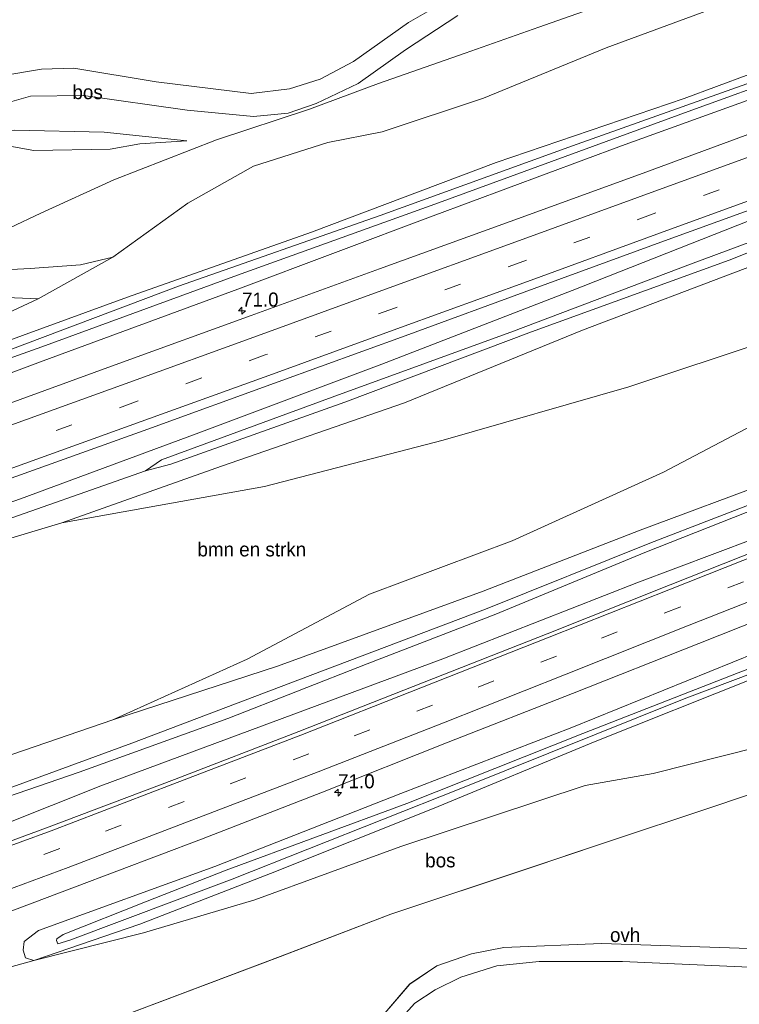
# Model space of a CAD drawing. Header units: millimetres. Extents: x 180000 to 190000, y 466229 to 468626.
# Tile 85 of 202: x 183122 to 183250, y 468240 to 468415. Entities that reach past the tile are written whole.
import ezdxf
from ezdxf.enums import TextEntityAlignment as Align

# ---------------------------------------------------------------- set-up
doc = ezdxf.new("R2010")
doc.units = ezdxf.units.MM
doc.linetypes.add('39strp', pattern=[12, 3, -9])
for name, color, linetype, lineweight in [('af-bs-rasterhekwerk', 8, 'hekwerk', 18), ('as-bs-kilometr', 13, 'Continuous', 18), ('bp-b5-bomenstruiken', 93, 'Continuous', 18), ('bp-b5-bos', 93, 'Continuous', 18), ('bp-b5-grasland', 93, 'Continuous', 18), ('gw-bs-insteekwatergang', 93, 'Continuous', 18), ('gw-bs-kruinlijn', 93, 'Continuous', 18), ('gw-bs-teenlijn', 93, 'Continuous', 18), ('mk-bs-39streep 0.15', 8, '39strp', 18), ('mk-bs-streep 0.15', 8, 'Continuous', 18), ('og-b5-water', 153, 'Continuous', 18), ('vh-b5-verh_soort', 8, 'Continuous', 18), ('wh-bs-greppel', 133, 'greppel', 18)]:
    doc.layers.add(name, color=color, linetype=linetype, lineweight=lineweight)
doc.styles.add('rtw_iso', font='iso-rtw.shx')
doc.linetypes.add('greppel', pattern='A,25.5,-0.01,[14,RTW.shx,S=1,R=0,X=0,Y=0],1,[14,RTW.shx,S=1,R=0,X=0,Y=0],1,[14,RTW.shx,S=1,R=0,X=0,Y=0],1,[14,RTW.shx,S=1,R=0,X=0,Y=0],1,[14,RTW.shx,S=1,R=0,X=0,Y=0],0.5,-0.01', length=30.02)
doc.linetypes.add('hekwerk', pattern='A,7,-1.5,[1,RTW.shx,S=0.75,R=0,X=0,Y=0],-1.5', length=10)

# ---------------------------------------------------------------- blocks, each defined once
blk = doc.blocks.new('dtbattr-r')
at = {"style": 'rtw_iso'}
blk.add_attdef('TAG', text='', height=2.5, dxfattribs=at).set_placement((0, 0), align=Align.MIDDLE_CENTER)
blk = doc.blocks.new('d33az_ACAD_1_FMEBLOCK147')
at = {"layer": 'bp-b5-bos'}
for points in [[(-52.25, -20.95, 39.55), (-89.01, -19.68, 38.98), (-106.36, -20.43, 38.93), (-112.15, -21.54, 38.94), (-118.28, -23.67, 38.93), (-123.13, -26.91, 39.03), (-127.56, -32.09, 38.99)], [(-176.65, -33.51, 38.42), (-146.14, -22.02, 39.24), (-126.48, -14.47, 39.14), (-101.9, -6.29, 39.03), (-89.01, -1.98, 39.2), (-68.67, 4.77, 40.5), (-52.36, 10.25, 40.85)]]:
    blk.add_polyline3d(points, dxfattribs=at)
blk = doc.blocks.new('hecto')
for p, q in [((0, 0.625), (-0.625, 0)), ((0, -0.625), (0, 0.625)), ((-0.625, 0), (0.625, 0)), ((0.625, 0), (0, -0.625))]:
    blk.add_line(p, q)
blk = doc.blocks.new('dtbattr')
at = {"style": 'rtw_iso'}
blk.add_attdef('TAG', (0.59, 0.87), '', height=2.5, dxfattribs=at)

msp = doc.modelspace()

# ---------------------------------------------------------------- linework, layer by layer
at = {"layer": 'af-bs-rasterhekwerk'}
for points in [[(183227.14, 468417.81, 41.7), (183214.8, 468413.46, 41.83), (183201.65, 468408.86, 41.57), (183186.24, 468403.45, 41.2), (183173.97, 468398.85, 41.34), (183157.42, 468393.42, 41.58), (183139.18, 468386.34, 41.81), (183126.21, 468380.36, 41.88), (183115.13, 468375.17, 41.58)], [(183120.95, 468230.17, 38.57), (183122.66, 468230.82, 38.58), (183138.29, 468236.75, 38.42), (183168.79, 468248.24, 39.24), (183188.46, 468255.79, 39.14), (183213.03, 468263.97, 39.03), (183225.93, 468268.28, 39.2), (183246.26, 468275.03, 40.5), (183262.58, 468280.51, 40.85), (183277.39, 468285.47, 41.71), (183288.97, 468289.5, 41.68)]]:
    msp.add_polyline3d(points, dxfattribs=at)
at = {"layer": 'bp-b5-bomenstruiken'}
msp.add_polyline3d([(183139.01, 468290.3, 38.9), (183107.32, 468279.49, 38.74), (183097.35, 468315.58, 38.63), (183129.93, 468325.33, 39.11), (183165.97, 468331.79, 39.98), (183197.75, 468340.05, 41.14), (183230.81, 468349.53, 42.57), (183255.58, 468357.75, 42.2), (183253.73, 468343.19, 42.02), (183236.98, 468334.33, 41.38), (183210.05, 468322.15, 40.7), (183184.68, 468312.67, 40.25), (183162.91, 468301.08, 39.27)], close=True, dxfattribs=at)
at = {"layer": 'bp-b5-bos'}
for points in [[(183197, 468417.37, 41.72), (183191.59, 468414.3, 41.56), (183181.81, 468407.36, 41.31), (183175.9, 468404.24, 41.22), (183170.43, 468402.48, 41.14), (183163.59, 468401.69, 40.95), (183146.72, 468403.73, 40.96), (183132.06, 468406.19, 40.9), (183126.33, 468405.99, 40.89), (183118.82, 468404.76, 40.72), (183110.29, 468402.09, 40.5), (183097.74, 468396.45, 40.2), (183085.58, 468389.77, 40.11), (183078, 468385.64, 39.92), (183070.46, 468412.94, 41.47), (183078.05, 468415.74, 40.95), (183083.12, 468415.92, 40.91), (183092.93, 468415.65, 40.94), (183109.85, 468415.64, 41.19), (183129.33, 468416.9, 41.22), (183154.03, 468417.59, 41.57), (183173.19, 468419, 41.69), (183190.86, 468421.27, 41.73), (183205.56, 468422.11, 42.03)], [(183152.14, 468393.25, 41.38), (183143.8, 468392.69, 41.33), (183138.53, 468391.75, 41.56), (183124.94, 468391.51, 41.65), (183116.7, 468393.04, 41.62), (183108.64, 468391.22, 41.58), (183091.53, 468381.01, 41.57), (183090, 468378.56, 41.51), (183090.23, 468376.06, 41.53), (183091.38, 468373.96, 41.52), (183098.88, 468371.66, 41.48), (183104.58, 468370.26, 41.38), (183098.05, 468367.16, 40.2), (183091.47, 468366.43, 39.89), (183088.49, 468366.49, 39.94), (183085.27, 468368.39, 39.96), (183081.88, 468371.6, 39.89), (183080.18, 468377.74, 39.99), (183087.5, 468383.39, 40.09), (183108.62, 468394.67, 40.35), (183110.23, 468395.01, 40.35), (183121.49, 468395.16, 40.61), (183137.46, 468394.77, 40.87)], [(183138.98, 468372.59, 41.23), (183125.72, 468365.15, 39.74), (183117.23, 468365.54, 39.97), (183107.24, 468364.3, 40.02), (183102.04, 468366.32, 40.12), (183098.05, 468367.16, 40.2), (183104.58, 468370.26, 41.38), (183107.33, 468369.68, 41.35), (183124.31, 468370.54, 41.2), (183133.25, 468371.21, 41.11)], [(183102.04, 468366.32, 40.12), (183107.24, 468364.3, 40.02), (183117.23, 468365.54, 39.97), (183125.72, 468365.15, 39.74), (183109.55, 468357.65, 39.57), (183087.8, 468350.17, 39.28), (183084.81, 468360.98, 40), (183089.14, 468362.99, 39.81), (183098.05, 468367.16, 40.2)]]:
    msp.add_polyline3d(points, close=True, dxfattribs=at)
for points in [[(183247.19, 468417.29, 41.87), (183226.78, 468409.76, 41.7), (183204.96, 468400.86, 41.51), (183186.9, 468394.84, 41.3), (183177.22, 468392.94, 41.78), (183164.03, 468388.75, 41.9), (183152.36, 468382.19, 42.36), (183138.98, 468372.59, 41.23), (183133.25, 468371.21, 41.11), (183124.31, 468370.54, 41.2), (183107.33, 468369.68, 41.35), (183104.58, 468370.26, 41.38), (183115.13, 468375.17, 41.58), (183126.21, 468380.36, 41.88), (183139.18, 468386.34, 41.81), (183157.42, 468393.42, 41.58), (183173.97, 468398.85, 41.34), (183186.24, 468403.45, 41.2), (183201.65, 468408.86, 41.57), (183214.8, 468413.46, 41.83), (183227.14, 468417.81, 41.7)], [(183227.14, 468417.81, 41.7), (183214.8, 468413.46, 41.83), (183201.65, 468408.86, 41.57), (183186.24, 468403.45, 41.2), (183173.97, 468398.85, 41.34), (183157.42, 468393.42, 41.58), (183139.18, 468386.34, 41.81), (183126.21, 468380.36, 41.88), (183115.13, 468375.17, 41.58)], [(183114.78, 468398.45, 40.2), (183124.34, 468401.17, 40.47), (183133.78, 468401.31, 40.84), (183152.21, 468398.72, 40.92), (183164.02, 468397.6, 41.12), (183170.22, 468398.16, 41.25), (183175.17, 468399.88, 41.24), (183182.65, 468403.44, 41.33), (183191.06, 468409.4, 41.37), (183200.38, 468415.55, 41.46)], [(183116.7, 468393.04, 41.62), (183124.94, 468391.51, 41.65), (183138.53, 468391.75, 41.56), (183143.8, 468392.69, 41.33), (183152.14, 468393.25, 41.38), (183137.46, 468394.77, 40.87), (183121.49, 468395.16, 40.61)], [(183262.58, 468280.51, 40.85), (183246.26, 468275.03, 40.5), (183225.93, 468268.28, 39.2), (183213.03, 468263.97, 39.03), (183188.46, 468255.79, 39.14), (183168.79, 468248.24, 39.24), (183138.29, 468236.75, 38.42), (183122.66, 468230.82, 38.58), (183120.95, 468230.17, 38.57), (183116.78, 468245.27, 38.6), (183124.94, 468247.55, 38.58), (183144.44, 468252.44, 39.24), (183164.27, 468258.32, 39.38), (183190.22, 468267.82, 39.14), (183223.03, 468278.62, 39.84), (183235.11, 468280.76, 40.63), (183253.69, 468285.47, 40.85)], [(183357.16, 468258.2, 39.38), (183232.1, 468211.71, 39.42), (183217.54, 468214.8, 39.43), (183201.66, 468217.48, 39.24), (183182.2, 468217.23, 39.17), (183175.92, 468216.39, 39.5), (183179.98, 468223.2, 38.96), (183188.27, 468235.02, 38.98), (183192.73, 468239.93, 38.94), (183196.32, 468242.32, 38.96), (183200.92, 468244.56, 38.97), (183207.33, 468246.59, 38.97), (183214.82, 468247.37, 38.98), (183229.65, 468247.36, 39.02), (183252.17, 468246.35, 39.29)]]:
    msp.add_polyline3d(points, dxfattribs=at)
at = {"layer": 'bp-b5-grasland'}
msp.add_polyline3d([(183126.63, 468354.12, 38.41), (183090.44, 468340.62, 38.46), (183089.63, 468343.55, 37.99), (183126.4, 468356.6, 37.99), (183161.21, 468369.34, 38.04), (183196.92, 468382.24, 38.1), (183242.01, 468398.68, 38.35), (183276.73, 468411.28, 38.5), (183311.92, 468424.08, 38.49), (183348.3, 468437.63, 38.57), (183403.73, 468455.25, 38.51), (183447.29, 468468.59, 38.46), (183460.24, 468472.76, 38.52), (183461.12, 468469.97, 38.91), (183446.06, 468465.75, 38.93), (183410.44, 468454.67, 38.9), (183355.45, 468438.06, 38.88), (183331.66, 468429.61, 38.77), (183296.82, 468416.88, 38.82), (183261.86, 468404.06, 38.75), (183229.46, 468392.34, 38.68), (183195.98, 468379.89, 38.54), (183161.23, 468366.89, 38.48)], close=True, dxfattribs=at)
for points in [[(183389, 468424.18, 38.34), (183361.36, 468414.75, 38.39), (183331.15, 468404.69, 38.41), (183305.42, 468395.19, 38.45), (183272.7, 468382.82, 38.35), (183241.74, 468371.34, 38.29), (183210.29, 468359.42, 38.28), (183178.04, 468347.67, 38.28), (183147.64, 468336.53, 38.32), (183144.83, 468334.59, 38.32), (183115.76, 468324.41, 38.33), (183096.74, 468317.81, 38.34), (183096.06, 468320.28, 38.67), (183122.6, 468329.61, 38.66), (183153.83, 468341.15, 38.71), (183186.88, 468353.56, 38.76), (183220.7, 468366.67, 38.84), (183252.14, 468379.05, 38.89), (183280.41, 468390.26, 38.91), (183316.96, 468403.59, 38.92), (183350.78, 468415.63, 38.95)], [(183299.93, 468422.64, 39), (183269.38, 468411.43, 38.98), (183240.65, 468400.78, 38.83), (183207.17, 468389.41, 38.68), (183174.34, 468377.01, 38.58), (183141.59, 468365.43, 38.58), (183111.67, 468354.55, 38.47), (183088.74, 468346.77, 38.47), (183087.8, 468350.17, 39.28), (183109.55, 468357.65, 39.57), (183125.72, 468365.15, 39.74), (183138.98, 468372.59, 41.23), (183152.36, 468382.19, 42.36), (183164.03, 468388.75, 41.9), (183177.22, 468392.94, 41.78), (183186.9, 468394.84, 41.3), (183204.96, 468400.86, 41.51), (183226.78, 468409.76, 41.7), (183247.19, 468417.29, 41.87)], [(183284.51, 468415.73, 38.57), (183252.62, 468403.69, 38.47), (183220.75, 468392.35, 38.31), (183186.54, 468379.98, 38.12), (183150.71, 468367.39, 38.09), (183117.5, 468354.89, 38.12), (183089.32, 468344.66, 38.02), (183088.74, 468346.77, 38.47), (183111.67, 468354.55, 38.47), (183141.59, 468365.43, 38.58), (183174.34, 468377.01, 38.58), (183207.17, 468389.41, 38.68), (183240.65, 468400.78, 38.83), (183269.38, 468411.43, 38.98), (183299.93, 468422.64, 39)], [(183387.27, 468419.39, 38.95), (183359.96, 468410.04, 38.97), (183332.17, 468400.87, 39.01), (183321.92, 468397.29, 39.01), (183287.76, 468383.97, 39.03), (183253.2, 468371.18, 39.01), (183222.52, 468359.57, 38.98), (183190.87, 468346.7, 39.01), (183158.34, 468335.43, 39.02), (183129.93, 468325.33, 39.11), (183097.35, 468315.58, 38.63), (183096.74, 468317.81, 38.34), (183115.76, 468324.41, 38.33), (183144.83, 468334.59, 38.32), (183149.3, 468335.74, 38.32), (183180.25, 468346.81, 38.18), (183213.45, 468359.3, 38.22), (183248.63, 468372.02, 38.27), (183283.59, 468385.88, 38.32), (183320.35, 468399.69, 38.43), (183356.46, 468411.89, 38.33), (183391.16, 468423.47, 38.32)], [(183324.6, 468420.72, 39.24), (183302.12, 468412.57, 39.18), (183278.56, 468404.01, 39.16), (183255.34, 468395.59, 39.11), (183232.69, 468387.29, 39.09), (183209.71, 468378.91, 39), (183186.45, 468370.47, 38.88), (183163.61, 468362.2, 38.8), (183140.07, 468353.65, 38.8), (183118.09, 468345.67, 38.73), (183091.62, 468336.34, 38.77), (183090.44, 468340.62, 38.46), (183126.63, 468354.12, 38.41), (183161.23, 468366.89, 38.48), (183195.98, 468379.89, 38.54), (183229.46, 468392.34, 38.68), (183261.86, 468404.06, 38.75), (183296.82, 468416.88, 38.82)], [(183426.95, 468421.26, 41.16), (183405.37, 468413.78, 41.68), (183377.04, 468403.51, 42.28), (183369.17, 468401.36, 42.17), (183351.25, 468394.2, 42.07), (183319.74, 468382.52, 42.22), (183290.69, 468371.56, 42.04), (183255.58, 468357.75, 42.2), (183230.81, 468349.53, 42.57), (183197.75, 468340.05, 41.14), (183165.97, 468331.79, 39.98), (183129.93, 468325.33, 39.11), (183158.34, 468335.43, 39.02), (183190.87, 468346.7, 39.01), (183222.52, 468359.57, 38.98), (183253.2, 468371.18, 39.01), (183287.76, 468383.97, 39.03), (183321.92, 468397.29, 39.01), (183332.17, 468400.87, 39.01), (183359.96, 468410.04, 38.97), (183387.27, 468419.39, 38.95)], [(183350.78, 468415.63, 38.95), (183316.96, 468403.59, 38.92), (183280.41, 468390.26, 38.91), (183252.14, 468379.05, 38.89), (183220.7, 468366.67, 38.84), (183186.88, 468353.56, 38.76), (183153.83, 468341.15, 38.71), (183122.6, 468329.61, 38.66), (183096.06, 468320.28, 38.67), (183095.01, 468324.06, 38.85), (183121.78, 468333.57, 38.95), (183145.21, 468342, 38.96), (183168.41, 468350.42, 38.98), (183191.02, 468358.61, 39), (183213.97, 468367, 39.03), (183237.16, 468375.46, 39.02), (183260.19, 468383.85, 39.15), (183283.43, 468392.39, 39.09), (183306.45, 468400.77, 39.03), (183329.19, 468408.97, 39.05), (183352.29, 468417.06, 39.02)], [(183256.72, 468332.94, 38.8), (183232.8, 468324.04, 38.84), (183204.9, 468313.19, 38.87), (183168.31, 468299.87, 38.86), (183139.01, 468290.3, 38.9), (183162.91, 468301.08, 39.27), (183184.68, 468312.67, 40.25), (183210.05, 468322.15, 40.7), (183236.98, 468334.33, 41.38), (183253.73, 468343.19, 42.02)], [(183257.86, 468330.75, 38.24), (183234.51, 468321.73, 38.27), (183205.31, 468310.02, 38.32), (183174.11, 468298.18, 38.33), (183142.38, 468286.16, 38.28), (183112.92, 468275.38, 38.2), (183108.84, 468274.02, 38.17), (183107.32, 468279.49, 38.74), (183139.01, 468290.3, 38.9), (183168.31, 468299.87, 38.86), (183204.9, 468313.19, 38.87), (183232.8, 468324.04, 38.84), (183256.72, 468332.94, 38.8)], [(183259.95, 468325.11, 38.81), (183232.24, 468314.7, 38.8), (183197.68, 468301.14, 38.82), (183136.85, 468278.6, 38.75), (183110.48, 468268.07, 38.74), (183109.16, 468272.85, 38.12), (183133.03, 468281.03, 38.24), (183159.45, 468290.55, 38.23), (183184.24, 468300.26, 38.25), (183207.11, 468309.1, 38.33), (183233.63, 468320.09, 38.33), (183258.44, 468329.86, 38.26)], [(183260.42, 468323.14, 38.96), (183238.16, 468314.32, 39), (183216.27, 468305.6, 39.01), (183194.4, 468297.02, 38.98), (183172.1, 468288.25, 38.96), (183149.98, 468279.73, 38.93), (183127.2, 468271.11, 38.98), (183111.26, 468265.25, 38.91), (183110.48, 468268.07, 38.74), (183136.85, 468278.6, 38.75), (183197.68, 468301.14, 38.82), (183232.24, 468314.7, 38.8), (183259.95, 468325.11, 38.81)], [(183257.5, 468303.91, 38.76), (183220.63, 468288.97, 38.75), (183190.23, 468277.21, 38.78), (183157.13, 468264.23, 38.75), (183125.76, 468252.88, 38.67), (183123.21, 468250.93, 38.57), (183123.05, 468249.38, 38.52), (183123.5, 468248.02, 38.48), (183124.94, 468247.55, 38.58), (183116.78, 468245.27, 38.6), (183114.39, 468253.9, 39.16), (183132.18, 468260.54, 39.13), (183154.8, 468269.09, 39.16), (183176.29, 468277.46, 39.17), (183198.68, 468286.32, 39.14), (183220.76, 468294.97, 39.11), (183243.27, 468303.88, 39.08), (183265.33, 468312.64, 39.04)], [(183280.77, 468310.35, 38.2), (183250.21, 468298.7, 38.28), (183222.6, 468287.89, 38.47), (183191.31, 468275.44, 38.52), (183159.18, 468263.58, 38.53), (183144.84, 468257.97, 38.47), (183130.16, 468252.13, 38.47), (183129.06, 468251.39, 38.48), (183129, 468251.1, 38.48), (183129.21, 468250.51, 38.48), (183131.37, 468251.14, 38.48), (183160.26, 468262.02, 38.5), (183200.63, 468278, 38.48), (183240.64, 468294.07, 38.48), (183270.2, 468305.21, 38.25)], [(183253.09, 468297.75, 38.51), (183224.81, 468286.45, 38.67), (183196.14, 468274.61, 38.77), (183167.03, 468262.98, 38.83), (183143.81, 468254.02, 38.79), (183124.94, 468247.55, 38.58), (183123.5, 468248.02, 38.48), (183123.05, 468249.38, 38.52), (183123.21, 468250.93, 38.57), (183125.76, 468252.88, 38.67), (183157.13, 468264.23, 38.75), (183190.23, 468277.21, 38.78), (183220.63, 468288.97, 38.75), (183257.5, 468303.91, 38.76)], [(183253.69, 468285.47, 40.85), (183235.11, 468280.76, 40.63), (183223.03, 468278.62, 39.84), (183190.22, 468267.82, 39.14), (183164.27, 468258.32, 39.38), (183144.44, 468252.44, 39.24), (183124.94, 468247.55, 38.58), (183143.81, 468254.02, 38.79), (183167.03, 468262.98, 38.83), (183196.14, 468274.61, 38.77), (183224.81, 468286.45, 38.67), (183253.09, 468297.75, 38.51)]]:
    msp.add_polyline3d(points, dxfattribs=at)
at = {"layer": 'gw-bs-insteekwatergang'}
for points in [[(183466.59, 468452.57, 38.97), (183454, 468448.94, 38.97), (183424.95, 468439.87, 38.97), (183392.06, 468429.79, 38.97), (183386.9, 468427.21, 38.95), (183385.11, 468426.46, 38.95), (183381.29, 468425.99, 38.97), (183350.78, 468415.63, 38.95), (183316.96, 468403.59, 38.92), (183280.41, 468390.26, 38.91), (183252.14, 468379.05, 38.89), (183220.7, 468366.67, 38.84), (183186.88, 468353.56, 38.76), (183153.83, 468341.15, 38.71), (183122.6, 468329.61, 38.66), (183096.06, 468320.28, 38.67)], [(183469.64, 468442.83, 38.86), (183450.63, 468437.19, 38.88), (183425.12, 468430.36, 38.91), (183423.1, 468429.82, 38.91), (183387.27, 468419.39, 38.95), (183359.96, 468410.04, 38.97), (183332.17, 468400.87, 39.01), (183321.92, 468397.29, 39.01), (183287.76, 468383.97, 39.03), (183253.2, 468371.18, 39.01), (183222.52, 468359.57, 38.98), (183190.87, 468346.7, 39.01), (183158.34, 468335.43, 39.02), (183129.93, 468325.33, 39.11), (183097.35, 468315.58, 38.63)], [(183088.74, 468346.77, 38.47), (183111.67, 468354.55, 38.47), (183141.59, 468365.43, 38.58), (183174.34, 468377.01, 38.58), (183207.17, 468389.41, 38.68), (183240.65, 468400.78, 38.83), (183269.38, 468411.43, 38.98), (183299.93, 468422.64, 39), (183331.3, 468434.31, 39.03), (183349.35, 468440.91, 39.04)], [(183355.45, 468438.06, 38.88), (183331.66, 468429.61, 38.77), (183296.82, 468416.88, 38.82), (183261.86, 468404.06, 38.75), (183229.46, 468392.34, 38.68), (183195.98, 468379.89, 38.54), (183161.23, 468366.89, 38.48), (183126.63, 468354.12, 38.41), (183090.44, 468340.62, 38.46)], [(183477.77, 468416.95, 38.94), (183446.26, 468406.52, 38.89), (183414.52, 468393.82, 38.88), (183382.57, 468382.34, 38.88), (183352.2, 468371.36, 38.84), (183323.6, 468359.15, 38.81), (183292.33, 468347.11, 38.84), (183263.05, 468335.3, 38.79), (183256.72, 468332.94, 38.8), (183232.8, 468324.04, 38.84), (183204.9, 468313.19, 38.87), (183168.31, 468299.87, 38.86), (183139.01, 468290.3, 38.9), (183107.32, 468279.49, 38.74)], [(183480.97, 468406.79, 38.94), (183471.97, 468403.62, 38.96), (183438.76, 468391.77, 38.91), (183400.73, 468378.47, 38.87), (183367.37, 468365.86, 38.89), (183329.7, 468351.48, 38.86), (183295.67, 468339.06, 38.81), (183259.95, 468325.11, 38.81), (183232.24, 468314.7, 38.8), (183197.68, 468301.14, 38.82), (183136.85, 468278.6, 38.75), (183110.48, 468268.07, 38.74)], [(183486.29, 468389.85, 38.1), (183466.85, 468382.82, 38.13), (183435.72, 468371, 38.12), (183398.76, 468357.93, 38.18), (183363.64, 468344.7, 38.29), (183328.67, 468331.59, 38.3), (183291.87, 468317.8, 38.54), (183257.5, 468303.91, 38.76), (183220.63, 468288.97, 38.75), (183190.23, 468277.21, 38.78), (183157.13, 468264.23, 38.75), (183125.76, 468252.88, 38.67), (183123.21, 468250.93, 38.57), (183123.05, 468249.38, 38.52), (183123.5, 468248.02, 38.48), (183124.94, 468247.55, 38.58)], [(183124.94, 468247.55, 38.58), (183143.81, 468254.02, 38.79), (183167.03, 468262.98, 38.83), (183196.14, 468274.61, 38.77), (183224.81, 468286.45, 38.67), (183253.09, 468297.75, 38.51), (183279.12, 468307.4, 38.44), (183291.82, 468312.27, 38.41), (183316.56, 468322.62, 38.36), (183343.45, 468333.15, 38.27), (183371.64, 468343.79, 38.26), (183400.77, 468353.79, 38.28), (183431.05, 468364.56, 38.26), (183457.59, 468375.13, 38.24), (183487.73, 468385.26, 38.18)]]:
    msp.add_polyline3d(points, dxfattribs=at)
at = {"layer": 'gw-bs-kruinlijn'}
for points in [[(183454.76, 468490.2, 42.81), (183423.95, 468480.17, 42.25), (183405.06, 468473.54, 41.8), (183396.21, 468471.01, 41.93), (183384.82, 468467.76, 42.11), (183370.1, 468463.22, 43.3), (183361.12, 468458.74, 42.48), (183341.82, 468451.68, 41.99), (183316.3, 468443.2, 42.08), (183287, 468434.36, 43.26), (183278.77, 468433.17, 43.95), (183267.03, 468429.14, 43.92), (183262.39, 468425.54, 43.32), (183254.76, 468421.32, 42.25), (183247.19, 468417.29, 41.87), (183226.78, 468409.76, 41.7), (183204.96, 468400.86, 41.51), (183186.9, 468394.84, 41.3), (183177.22, 468392.94, 41.78), (183164.03, 468388.75, 41.9), (183152.36, 468382.19, 42.36), (183138.98, 468372.59, 41.23)], [(183472.05, 468435.18, 40.75), (183451.46, 468429.8, 40.81), (183426.95, 468421.26, 41.16), (183405.37, 468413.78, 41.68), (183377.04, 468403.51, 42.28), (183369.17, 468401.36, 42.17), (183351.25, 468394.2, 42.07), (183319.74, 468382.52, 42.22), (183290.69, 468371.56, 42.04), (183255.58, 468357.75, 42.2), (183230.81, 468349.53, 42.57), (183197.75, 468340.05, 41.14), (183165.97, 468331.79, 39.98), (183129.93, 468325.33, 39.11)], [(183474.36, 468427.8, 40.67), (183460.14, 468423.68, 40.91), (183434.63, 468414.71, 41.2), (183426.3, 468410.7, 41.49), (183408.86, 468403.33, 41.96), (183388.25, 468397.25, 42.14), (183375.68, 468391.31, 42.27), (183352.09, 468381.91, 41.81), (183318.7, 468369.87, 42.2), (183283.59, 468355.78, 41.98), (183253.73, 468343.19, 42.02), (183236.98, 468334.33, 41.38), (183210.05, 468322.15, 40.7), (183184.68, 468312.67, 40.25), (183162.91, 468301.08, 39.27), (183139.01, 468290.3, 38.9)], [(183152.14, 468393.25, 41.38), (183143.8, 468392.69, 41.33), (183138.53, 468391.75, 41.56), (183124.94, 468391.51, 41.65), (183116.7, 468393.04, 41.62), (183108.64, 468391.22, 41.58), (183091.53, 468381.01, 41.57), (183090, 468378.56, 41.51), (183090.23, 468376.06, 41.53), (183091.38, 468373.96, 41.52), (183098.88, 468371.66, 41.48), (183104.58, 468370.26, 41.38), (183107.33, 468369.68, 41.35), (183124.31, 468370.54, 41.2), (183133.25, 468371.21, 41.11), (183138.98, 468372.59, 41.23)], [(183125.72, 468365.15, 39.74), (183109.55, 468357.65, 39.57), (183087.8, 468350.17, 39.28)], [(183273.14, 468267.3, 40.7), (183276.07, 468268.92, 40.91), (183282.55, 468274.64, 41.38), (183288.09, 468281.84, 41.6), (183289.62, 468284.96, 41.71), (183288.97, 468289.5, 41.68), (183287.24, 468294.24, 41.96), (183286.35, 468295.86, 41.93), (183284.94, 468296.52, 41.95), (183282.3, 468295.46, 41.98), (183280.52, 468294.15, 41.8), (183278.14, 468292.3, 41.86), (183276.67, 468291.49, 41.83), (183253.69, 468285.47, 40.85), (183235.11, 468280.76, 40.63), (183223.03, 468278.62, 39.84), (183190.22, 468267.82, 39.14), (183164.27, 468258.32, 39.38), (183144.44, 468252.44, 39.24), (183124.94, 468247.55, 38.58)]]:
    msp.add_polyline3d(points, dxfattribs=at)
at = {"layer": 'gw-bs-teenlijn'}
for points in [[(183080.18, 468377.74, 39.99), (183087.5, 468383.39, 40.09), (183108.62, 468394.67, 40.35), (183110.23, 468395.01, 40.35), (183121.49, 468395.16, 40.61), (183137.46, 468394.77, 40.87), (183152.14, 468393.25, 41.38)], [(183125.72, 468365.15, 39.74), (183117.23, 468365.54, 39.97), (183107.24, 468364.3, 40.02), (183102.04, 468366.32, 40.12), (183098.05, 468367.16, 40.2), (183091.47, 468366.43, 39.89), (183088.49, 468366.49, 39.94), (183085.27, 468368.39, 39.96), (183081.88, 468371.6, 39.89)]]:
    msp.add_polyline3d(points, dxfattribs=at)
at = {"layer": 'mk-bs-39streep 0.15'}
for points in [[(183464.75, 468458.41, 39.17), (183443.45, 468452.05, 39.17), (183420.04, 468444.84, 39.16), (183396.67, 468437.47, 39.15), (183373.42, 468429.89, 39.15), (183350.29, 468421.9, 39.15), (183327.17, 468413.72, 39.15), (183304.14, 468405.39, 39.15), (183281.11, 468397.06, 39.15), (183258.14, 468388.64, 39.13), (183235.11, 468380.25, 39.14), (183212.14, 468371.86, 39.12), (183189.1, 468363.52, 39.07), (183166.1, 468355.18, 39.05), (183143.01, 468346.82, 38.95), (183119.94, 468338.49, 38.93), (183093.61, 468329.13, 38.91)], [(183482.59, 468401.61, 38.95), (183461.46, 468394.4, 38.87), (183439.05, 468386.55, 38.88), (183417.12, 468378.69, 38.87), (183392.84, 468369.82, 38.96), (183372.27, 468362.02, 38.98), (183350.11, 468353.54, 38.98), (183328.07, 468345.02, 39.03), (183306.03, 468336.48, 39.06), (183283.94, 468327.81, 39.07), (183262.33, 468319.3, 39.07), (183239.88, 468310.37, 39.1), (183217.93, 468301.66, 39.15), (183195.89, 468292.94, 39.19), (183173.87, 468284.28, 39.12), (183151.72, 468275.81, 39.07), (183129.56, 468267.43, 39.05), (183112.43, 468260.99, 39.03)]]:
    msp.add_polyline3d(points, dxfattribs=at)
at = {"layer": 'mk-bs-streep 0.15'}
for points in [[(183463.64, 468461.95, 39.27), (183442.7, 468455.68, 39.23), (183418.98, 468448.41, 39.26), (183395.54, 468441, 39.29), (183372.07, 468433.29, 39.21), (183348.97, 468425.37, 39.21), (183326.29, 468417.3, 39.19), (183302.93, 468408.9, 39.19), (183279.28, 468400.31, 39.21), (183256.76, 468392.06, 39.22), (183232.35, 468383.18, 39.17), (183210.7, 468375.27, 39.12), (183187.5, 468366.86, 38.99), (183164.71, 468358.57, 38.99), (183141.22, 468350.02, 38.87), (183118.67, 468341.96, 38.9), (183092.63, 468332.67, 38.83)], [(183465.83, 468454.98, 39.11), (183444.67, 468448.66, 39.09), (183421.77, 468441.64, 39.08), (183397.8, 468434.04, 39.1), (183374.79, 468426.57, 39.09), (183351.71, 468418.62, 39.1), (183328.66, 468410.43, 39.09), (183305.48, 468402.08, 39.05), (183282.61, 468393.75, 39.07), (183259.06, 468385.15, 39.06), (183236.43, 468376.88, 39.02), (183212.76, 468368.23, 39.01), (183190.2, 468360.05, 38.97), (183167.41, 468351.75, 38.97), (183144.07, 468343.33, 38.93), (183121.22, 468335.11, 38.89), (183094.59, 468325.6, 38.84)], [(183481.51, 468405.05, 38.97), (183460.03, 468397.7, 38.96), (183437.93, 468389.97, 38.98), (183415.27, 468381.79, 38.97), (183391.19, 468372.97, 39.05), (183371.23, 468365.48, 39.07), (183348.99, 468356.96, 39.04), (183326.44, 468348.19, 39.03), (183304.2, 468339.58, 39.07), (183282.42, 468331.03, 39.06), (183260.82, 468322.52, 39.06), (183238.18, 468313.53, 39.07), (183216.61, 468305.01, 39.05), (183194.07, 468296.1, 39.05), (183172.44, 468287.59, 39.03), (183149.7, 468278.89, 39.04), (183128.01, 468270.61, 39.06), (183111.45, 468264.54, 38.9)], [(183483.69, 468398.11, 38.87), (183462.95, 468391.07, 38.88), (183440.51, 468383.23, 38.89), (183418.62, 468375.39, 38.87), (183394.57, 468366.53, 38.87), (183373.96, 468358.77, 38.89), (183351.54, 468350.21, 38.89), (183329.83, 468341.79, 38.91), (183307.78, 468333.22, 38.92), (183285.78, 468324.59, 38.99), (183263.82, 468315.93, 39.03), (183241.5, 468307.12, 39.09), (183219.33, 468298.34, 39.11), (183197.83, 468289.81, 39.11), (183175.5, 468281.07, 39.1), (183153.03, 468272.47, 39.06), (183131.09, 468264.09, 39.04), (183113.39, 468257.52, 39.04)]]:
    msp.add_polyline3d(points, dxfattribs=at)
at = {"layer": 'og-b5-water'}
for points in [[(183126.4, 468356.6, 37.99), (183089.63, 468343.55, 37.99), (183089.32, 468344.66, 38.02), (183117.5, 468354.89, 38.12), (183150.71, 468367.39, 38.09), (183186.54, 468379.98, 38.12), (183220.75, 468392.35, 38.31), (183252.62, 468403.69, 38.47), (183284.51, 468415.73, 38.57), (183317.03, 468427.72, 38.57), (183347.12, 468438.76, 38.57), (183402.88, 468456.07, 38.53), (183431.04, 468465.06, 38.51), (183459.84, 468474.03, 38.59), (183460.24, 468472.76, 38.52), (183447.29, 468468.59, 38.46), (183403.73, 468455.25, 38.51), (183348.3, 468437.63, 38.57), (183311.92, 468424.08, 38.49), (183276.73, 468411.28, 38.5), (183242.01, 468398.68, 38.35), (183196.92, 468382.24, 38.1), (183161.21, 468369.34, 38.04)], [(183149.3, 468335.74, 38.32), (183144.83, 468334.59, 38.32), (183147.64, 468336.53, 38.32), (183178.04, 468347.67, 38.28), (183210.29, 468359.42, 38.28), (183241.74, 468371.34, 38.29), (183272.7, 468382.82, 38.35), (183305.42, 468395.19, 38.45), (183331.15, 468404.69, 38.41), (183361.36, 468414.75, 38.39), (183389, 468424.18, 38.34), (183424.04, 468434.84, 38.35), (183453.46, 468443.42, 38.4), (183468.19, 468447.47, 38.41), (183468.73, 468445.74, 38.47), (183451.68, 468440.91, 38.45), (183423.8, 468432.91, 38.39), (183391.16, 468423.47, 38.32), (183356.46, 468411.89, 38.33), (183320.35, 468399.69, 38.43), (183283.59, 468385.88, 38.32), (183248.63, 468372.02, 38.27), (183213.45, 468359.3, 38.22), (183180.25, 468346.81, 38.18)]]:
    msp.add_polyline3d(points, close=True, dxfattribs=at)
for points in [[(183258.44, 468329.86, 38.26), (183233.63, 468320.09, 38.33), (183207.11, 468309.1, 38.33), (183184.24, 468300.26, 38.25), (183159.45, 468290.55, 38.23), (183133.03, 468281.03, 38.24), (183109.16, 468272.85, 38.12), (183108.84, 468274.02, 38.17), (183112.92, 468275.38, 38.2), (183142.38, 468286.16, 38.28), (183174.11, 468298.18, 38.33), (183205.31, 468310.02, 38.32), (183234.51, 468321.73, 38.27), (183257.86, 468330.75, 38.24)], [(183270.2, 468305.21, 38.25), (183240.64, 468294.07, 38.48), (183200.63, 468278, 38.48), (183160.26, 468262.02, 38.5), (183131.37, 468251.14, 38.48), (183129.21, 468250.51, 38.48), (183129, 468251.1, 38.48), (183129.06, 468251.39, 38.48), (183130.16, 468252.13, 38.47), (183144.84, 468257.97, 38.47), (183159.18, 468263.58, 38.53), (183191.31, 468275.44, 38.52), (183222.6, 468287.89, 38.47), (183250.21, 468298.7, 38.28), (183280.77, 468310.35, 38.2)]]:
    msp.add_polyline3d(points, dxfattribs=at)
at = {"layer": 'vh-b5-verh_soort'}
for points in [[(183118.82, 468404.76, 40.72), (183126.33, 468405.99, 40.89), (183132.06, 468406.19, 40.9), (183146.72, 468403.73, 40.96), (183163.59, 468401.69, 40.95), (183170.43, 468402.48, 41.14), (183175.9, 468404.24, 41.22), (183181.81, 468407.36, 41.31), (183191.59, 468414.3, 41.56), (183197, 468417.37, 41.72)], [(183200.38, 468415.55, 41.46), (183191.06, 468409.4, 41.37), (183182.65, 468403.44, 41.33), (183175.17, 468399.88, 41.24), (183170.22, 468398.16, 41.25), (183164.02, 468397.6, 41.12), (183152.21, 468398.72, 40.92), (183133.78, 468401.31, 40.84), (183124.34, 468401.17, 40.47), (183114.78, 468398.45, 40.2)], [(183260.19, 468383.85, 39.15), (183237.16, 468375.46, 39.02), (183213.97, 468367, 39.03), (183191.02, 468358.61, 39), (183168.41, 468350.42, 38.98), (183145.21, 468342, 38.96), (183121.78, 468333.57, 38.95), (183095.01, 468324.06, 38.85), (183094.59, 468325.6, 38.84), (183093.61, 468329.13, 38.91), (183092.63, 468332.67, 38.83), (183091.62, 468336.34, 38.77), (183118.09, 468345.67, 38.73), (183140.07, 468353.65, 38.8), (183163.61, 468362.2, 38.8), (183186.45, 468370.47, 38.88), (183209.71, 468378.91, 39), (183232.69, 468387.29, 39.09), (183255.34, 468395.59, 39.11)], [(183265.33, 468312.64, 39.04), (183243.27, 468303.88, 39.08), (183220.76, 468294.97, 39.11), (183198.68, 468286.32, 39.14), (183176.29, 468277.46, 39.17), (183154.8, 468269.09, 39.16), (183132.18, 468260.54, 39.13), (183114.39, 468253.9, 39.16), (183113.39, 468257.52, 39.04), (183112.43, 468260.99, 39.03), (183111.45, 468264.54, 38.9), (183111.26, 468265.25, 38.91), (183127.2, 468271.11, 38.98), (183149.98, 468279.73, 38.93), (183172.1, 468288.25, 38.96), (183194.4, 468297.02, 38.98), (183216.27, 468305.6, 39.01), (183238.16, 468314.32, 39), (183260.42, 468323.14, 38.96)], [(183252.17, 468246.35, 39.29), (183229.65, 468247.36, 39.02), (183214.82, 468247.37, 38.98), (183207.33, 468246.59, 38.97), (183200.92, 468244.56, 38.97), (183196.32, 468242.32, 38.96), (183192.73, 468239.93, 38.94), (183188.27, 468235.02, 38.98), (183179.98, 468223.2, 38.96), (183175.92, 468216.39, 39.5), (183169.84, 468206.19, 40.31), (183156.14, 468184.54, 40.45), (183150.74, 468182.36, 40.5), (183151.41, 468183.41, 40.51), (183164.16, 468203.44, 40.56), (183174.56, 468219.65, 39.3), (183183.27, 468232.57, 39), (183187.37, 468238.17, 38.99), (183191.81, 468243.36, 39.03), (183196.66, 468246.59, 38.93), (183202.79, 468248.72, 38.94), (183208.58, 468249.83, 38.93), (183225.93, 468250.58, 38.98), (183262.68, 468249.31, 39.55)]]:
    msp.add_polyline3d(points, dxfattribs=at)
at = {"layer": 'wh-bs-greppel'}
msp.add_polyline3d([(183144.83, 468334.59, 38.32), (183115.76, 468324.41, 38.33), (183096.74, 468317.81, 38.34)], dxfattribs=at)

# ---------------------------------------------------------------- block references
at = {"layer": 'as-bs-kilometr'}
ref = msp.add_blockref('dtbattr', (183161.98, 468363.03, 38.65), dxfattribs=at)
ref.add_attrib('TAG', '71.0', dxfattribs={"layer": '0', "height": 2.5, "style": 'rtw_iso'}).set_placement((183161.98, 468363.03, 38.65), align=Align.BOTTOM_LEFT)
for p in [(183161.98, 468363.03, 38.65), (183179.07, 468277.39, 38.96)]:
    msp.add_blockref('hecto', p, dxfattribs=at)
ref = msp.add_blockref('dtbattr', (183179.07, 468277.39, 38.96), dxfattribs=at)
ref.add_attrib('TAG', '71.0', dxfattribs={"layer": '0', "height": 2.5, "style": 'rtw_iso'}).set_placement((183179.07, 468277.39, 38.96), align=Align.BOTTOM_LEFT)
at = {"layer": 'bp-b5-bomenstruiken'}
ref = msp.add_blockref('dtbattr-r', (183154.06, 468318.62, 40.38), dxfattribs=at)
ref.add_attrib('TAG', 'bmn en strkn', dxfattribs={"layer": '0', "height": 2.5, "style": 'rtw_iso'}).set_placement((183154.06, 468318.62, 40.38), align=Align.BOTTOM_LEFT)
at = {"layer": 'bp-b5-bos'}
ref = msp.add_blockref('dtbattr-r', (183131.82, 468399.91, 41.31), dxfattribs=at)
ref.add_attrib('TAG', 'bos', dxfattribs={"layer": '0', "height": 2.5, "style": 'rtw_iso'}).set_placement((183131.82, 468399.91, 41.31), align=Align.BOTTOM_LEFT)
msp.add_blockref('d33az_ACAD_1_FMEBLOCK147', (183314.94, 468270.26), dxfattribs=at)
ref = msp.add_blockref('dtbattr-r', (183194.57, 468263.34, 40.25), dxfattribs=at)
ref.add_attrib('TAG', 'bos', dxfattribs={"layer": '0', "height": 2.5, "style": 'rtw_iso'}).set_placement((183194.57, 468263.34, 40.25), align=Align.BOTTOM_LEFT)
at = {"layer": 'vh-b5-verh_soort'}
ref = msp.add_blockref('dtbattr-r', (183227.44, 468250.07, 39.86), dxfattribs=at)
ref.add_attrib('TAG', 'ovh', dxfattribs={"layer": '0', "height": 2.5, "style": 'rtw_iso'}).set_placement((183227.44, 468250.07, 39.86), align=Align.BOTTOM_LEFT)

doc.saveas('drawing.dxf')
